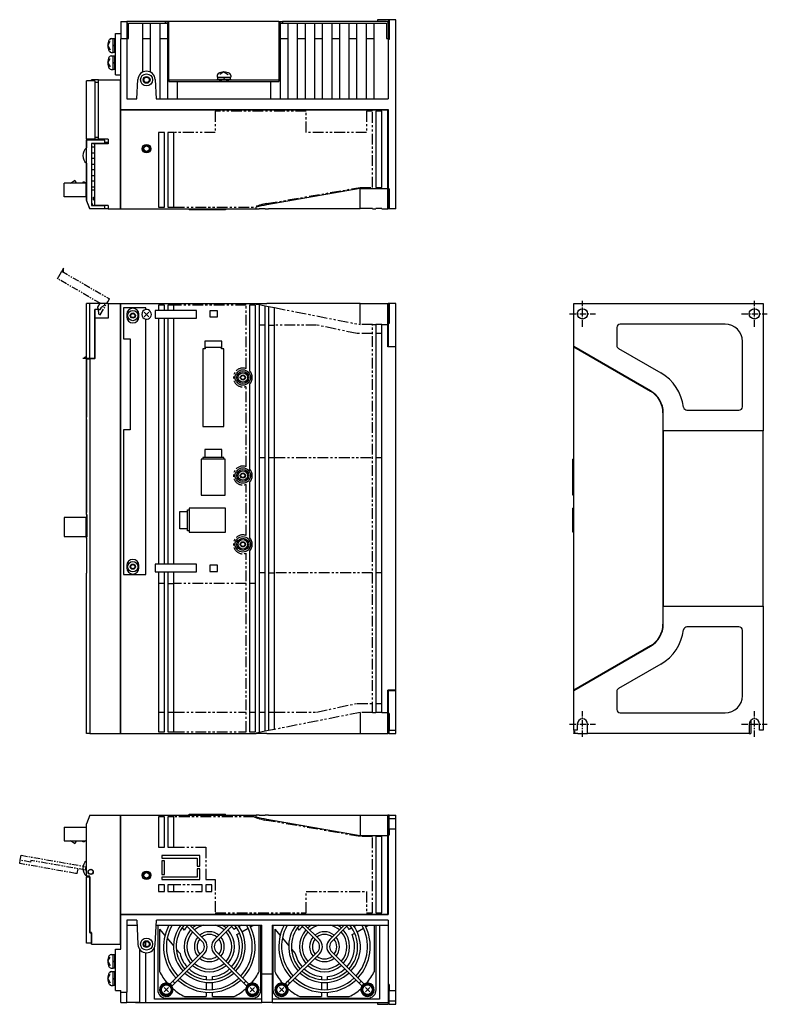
# Model space of a CAD drawing. Extents: x -955 to 8, y -401 to 362.
# Tile 3 of 3: x -427 to 8, y -401 to 171. Entities that reach past the tile are written whole.
import ezdxf

# ---------------------------------------------------------------- set-up
doc = ezdxf.new("R2010")
doc.units = 0
doc.linetypes.add('CENTER', pattern=[2, 1.25, -0.25, 0.25, -0.25])
doc.linetypes.add('PHANTOM', pattern=[2.5, 1.25, -0.25, 0.25, -0.25, 0.25, -0.25])
for name, color, linetype in [('CENTER', 6, 'CENTER'), ('OUTLINE', 7, 'CONTINUOUS'), ('PHANTOM', 3, 'PHANTOM'), ('THIN_LINE', 6, 'CONTINUOUS')]:
    doc.layers.add(name, color=color, linetype=linetype)

msp = doc.modelspace()

# ---------------------------------------------------------------- linework, layer by layer
at = {"layer": 'CENTER', "ltscale": 3}
for p, q in [((-100, -7.5), (-100, 7.5)), ((0, -7.5), (0, 7.5)), ((-107.5, 0), (-92.5, 0)), ((-7.5, 0), (7.5, 0)), ((-100, -246), (-100, -231)), ((0, -246), (0, -231)), ((-107.5, -238.5), (-92.5, -238.5)), ((-7.5, -238.5), (7.5, -238.5))]:
    msp.add_line(p, q, dxfattribs=at)
at = {"layer": 'OUTLINE'}
for p, q in [((-368.47, 170.03), (-368.47, 165.83)), ((-368.47, 170.03), (-364.97, 170.03)), ((-363.97, 170.03), (-364.97, 170.03)), ((-364.97, 170.03), (-364.97, 169.03)), ((-364.97, 169.03), (-364.97, 164.74)), ((-342.47, 170.03), (-363.97, 170.03)), ((-363.97, 169.03), (-342.47, 169.03)), ((-363.97, 160.03), (-363.97, 169.03)), ((-359.97, 170.13), (-359.97, 170.03)), ((-359.97, 170.13), (-298.97, 170.13)), ((-355.62, 159.83), (-355.62, 169.03)), ((-351.32, 169.03), (-351.32, 159.83)), ((-345.62, 165.83), (-345.62, 169.03)), ((-342.47, 170.03), (-340.47, 170.03)), ((-342.47, 169.03), (-342.47, 170.03)), ((-342.47, 169.03), (-341.32, 169.03)), ((-340.47, 169.03), (-341.32, 169.03)), ((-341.32, 169.03), (-341.32, 165.83)), ((-340.47, 136.03), (-340.47, 170.03)), ((-276.47, 170.03), (-340.47, 170.03)), ((-298.97, 170.13), (-298.97, 170.03)), ((-276.47, 170.03), (-274.47, 170.03)), ((-276.47, 170.03), (-276.47, 136.03)), ((-275.62, 169.03), (-276.47, 169.03)), ((-275.62, 165.83), (-275.62, 169.03)), ((-275.62, 169.03), (-274.47, 169.03)), ((-213.97, 170.03), (-274.47, 170.03)), ((-274.47, 170.03), (-274.47, 169.03)), ((-274.47, 169.03), (-213.97, 169.03)), ((-271.32, 169.03), (-271.32, 165.83)), ((-265.62, 165.83), (-265.62, 169.03)), ((-261.32, 169.03), (-261.32, 165.83)), ((-255.62, 165.83), (-255.62, 169.03)), ((-251.32, 169.03), (-251.32, 165.83)), ((-245.62, 165.83), (-245.62, 169.03)), ((-241.32, 169.03), (-241.32, 165.83)), ((-235.62, 165.83), (-235.62, 169.03)), ((-231.32, 169.03), (-231.32, 165.83)), ((-225.62, 165.83), (-225.62, 169.03)), ((-221.32, 169.03), (-221.32, 165.83)), ((-215.69, 171.03), (-219.19, 171.03)), ((-219.19, 171.03), (-219.19, 170.03)), ((-212.97, 171.03), (-215.69, 171.03)), ((-213.97, 169.03), (-213.97, 160.03)), ((-212.97, 171.03), (-212.97, 165.43)), ((-212.47, 171.03), (-212.97, 171.03)), ((-208.47, 171.03), (-212.47, 171.03)), ((-212.47, 171.03), (-212.47, 159.43)), ((-208.47, 61.03), (-208.47, 171.03)), ((-371.47, 139.03), (-371.47, 163.03)), ((-371.47, 163.03), (-368.47, 163.03)), ((-368.47, 165.83), (-368.47, 159.83)), ((-364.97, 164.74), (-364.97, 159.83)), ((-345.62, 159.83), (-345.62, 165.83)), ((-341.32, 165.83), (-341.32, 159.83)), ((-275.62, 159.83), (-275.62, 165.83)), ((-271.32, 165.83), (-271.32, 159.83)), ((-265.62, 159.83), (-265.62, 165.83)), ((-261.32, 165.83), (-261.32, 159.83)), ((-255.62, 159.83), (-255.62, 165.83)), ((-251.32, 165.83), (-251.32, 159.83)), ((-245.62, 159.83), (-245.62, 165.83)), ((-241.32, 165.83), (-241.32, 159.83)), ((-235.62, 159.83), (-235.62, 165.83)), ((-231.32, 165.83), (-231.32, 159.83)), ((-225.62, 159.83), (-225.62, 165.83)), ((-221.32, 165.83), (-221.32, 159.83)), ((-212.97, 165.43), (-212.97, 159.43)), ((-376.07, 156.03), (-374.6, 158.49)), ((-376.07, 156.03), (-374.6, 153.56)), ((-374.01, 160.03), (-372.97, 160.03)), ((-372.97, 152.03), (-372.97, 160.03)), ((-371.97, 159.83), (-372.97, 159.83)), ((-372.97, 155.74), (-371.97, 156.32)), ((-371.97, 152.03), (-371.97, 160.03)), ((-371.47, 160.03), (-371.97, 160.03)), ((-364.97, 159.83), (-368.47, 159.83)), ((-368.47, 118.83), (-368.47, 159.83)), ((-364.97, 160.03), (-363.97, 160.03)), ((-364.97, 159.83), (-364.97, 125.03)), ((-355.62, 140.54), (-355.62, 159.83)), ((-351.32, 159.83), (-355.62, 159.83)), ((-351.32, 159.83), (-351.32, 140.54)), ((-345.62, 125.03), (-345.62, 159.83)), ((-341.32, 159.83), (-345.62, 159.83)), ((-341.32, 159.83), (-341.32, 125.03)), ((-275.62, 125.03), (-275.62, 159.83)), ((-271.32, 159.83), (-275.62, 159.83)), ((-271.32, 159.83), (-271.32, 125.03)), ((-265.62, 125.03), (-265.62, 159.83)), ((-261.32, 159.83), (-265.62, 159.83)), ((-261.32, 159.83), (-261.32, 125.03)), ((-255.62, 125.03), (-255.62, 159.83)), ((-251.32, 159.83), (-255.62, 159.83)), ((-251.32, 159.83), (-251.32, 125.03)), ((-245.62, 125.03), (-245.62, 159.83)), ((-241.32, 159.83), (-245.62, 159.83)), ((-241.32, 159.83), (-241.32, 125.03)), ((-235.62, 125.03), (-235.62, 159.83)), ((-231.32, 159.83), (-235.62, 159.83)), ((-231.32, 159.83), (-231.32, 125.03)), ((-225.62, 125.03), (-225.62, 159.83)), ((-221.32, 159.83), (-225.62, 159.83)), ((-221.32, 159.83), (-221.32, 125.03)), ((-213.97, 160.03), (-212.97, 160.03)), ((-212.47, 159.43), (-212.97, 159.43)), ((-212.97, 159.43), (-212.97, 125.03)), ((-374.01, 152.03), (-372.97, 152.03)), ((-374.01, 150.03), (-372.97, 150.03)), ((-372.97, 152.23), (-371.97, 152.23)), ((-372.97, 142.03), (-372.97, 150.03)), ((-371.97, 149.83), (-372.97, 149.83)), ((-371.97, 152.03), (-371.47, 152.03)), ((-371.97, 142.03), (-371.97, 150.03)), ((-371.47, 150.03), (-371.97, 150.03)), ((-376.07, 146.03), (-374.6, 148.49)), ((-376.07, 146.03), (-374.6, 143.56)), ((-372.97, 145.74), (-371.97, 146.32)), ((-374.01, 142.03), (-372.97, 142.03)), ((-372.97, 142.23), (-371.97, 142.23)), ((-371.97, 142.03), (-371.47, 142.03)), ((-371.47, 139.03), (-368.47, 139.03)), ((-312.47, 138.57), (-312.47, 137.53)), ((-312.47, 137.53), (-304.47, 137.53)), ((-312.27, 137.53), (-312.27, 136.53)), ((-308.47, 140.63), (-310.93, 139.15)), ((-308.76, 137.53), (-308.18, 136.53)), ((-308.47, 140.63), (-306, 139.15)), ((-304.67, 136.53), (-304.67, 137.53)), ((-304.47, 138.57), (-304.47, 137.53)), ((-388.47, 101.53), (-388.47, 135.53)), ((-383.59, 135.53), (-388.47, 135.53)), ((-381.47, 136.03), (-385.47, 136.03)), ((-385.47, 135.53), (-385.47, 136.03)), ((-383.59, 135.53), (-383.59, 101.53)), ((-381.47, 134.53), (-383.59, 134.53)), ((-381.47, 136.03), (-368.67, 136.03)), ((-381.47, 101.53), (-381.47, 136.03)), ((-368.67, 136.03), (-368.47, 136.03)), ((-368.67, 61.03), (-368.67, 136.03)), ((-359.05, 125.03), (-358.46, 136.29)), ((-348.48, 136.29), (-347.89, 125.03)), ((-340.47, 136.03), (-340.47, 135.03)), ((-340.47, 136.03), (-310.97, 136.03)), ((-340.47, 135.03), (-310.97, 135.03)), ((-335.62, 135.03), (-335.62, 125.03)), ((-312.47, 136.53), (-304.47, 136.53)), ((-312.47, 136.53), (-312.47, 136.03)), ((-310.97, 136.03), (-305.97, 136.03)), ((-310.97, 136.03), (-310.97, 135.03)), ((-310.97, 135.03), (-305.97, 135.03)), ((-310.47, 136.03), (-310.47, 135.03)), ((-306.47, 135.03), (-306.47, 136.03)), ((-305.97, 136.03), (-276.47, 136.03)), ((-305.97, 136.03), (-305.97, 135.03)), ((-305.97, 135.03), (-276.47, 135.03)), ((-304.47, 136.03), (-304.47, 136.53)), ((-281.32, 135.03), (-281.32, 125.03)), ((-276.47, 136.03), (-276.47, 135.03)), ((-364.97, 125.03), (-359.05, 125.03)), ((-347.89, 125.03), (-212.97, 125.03)), ((-368.47, 118.83), (-212.97, 118.83)), ((-368.47, 118.63), (-213.17, 118.63)), ((-368.47, 61.03), (-368.47, 118.63)), ((-220.07, 117.83), (-220.07, 73.51)), ((-216.57, 117.83), (-220.07, 117.83)), ((-216.57, 73.51), (-216.57, 117.83)), ((-212.97, 118.63), (-213.17, 118.63)), ((-213.17, 72.81), (-213.17, 118.63)), ((-212.97, 118.83), (-212.97, 72.63)), ((-346.57, 105.53), (-346.57, 62.03)), ((-343.07, 105.53), (-346.57, 105.53)), ((-343.07, 62.03), (-343.07, 105.53)), ((-341.07, 105.53), (-341.07, 62.03)), ((-337.57, 105.53), (-341.07, 105.53)), ((-337.57, 62.03), (-337.57, 105.53)), ((-383.59, 101.53), (-388.47, 101.53)), ((-388.47, 101.53), (-388.47, 96.52)), ((-388.47, 66.03), (-388.47, 101.03)), ((-377.68, 101.03), (-388.47, 101.03)), ((-385.47, 99.06), (-385.47, 63)), ((-377.68, 99.06), (-385.47, 99.06)), ((-384.47, 98.95), (-384.47, 99.06)), ((-384.47, 98.95), (-381.93, 98.95)), ((-381.47, 102.53), (-383.59, 102.53)), ((-383.47, 101.53), (-381.47, 101.53)), ((-383.47, 101.03), (-383.47, 101.53)), ((-375.87, 98.92), (-383.47, 98.92)), ((-383.47, 63.03), (-383.47, 98.92)), ((-381.93, 99.06), (-381.93, 98.92)), ((-375.87, 101.53), (-381.47, 101.53)), ((-380, 98.92), (-380, 99.06)), ((-380, 98.95), (-375.87, 98.95)), ((-379.27, 98.92), (-379.27, 98.95)), ((-377.68, 99.06), (-377.68, 101.03)), ((-377.68, 99.91), (-375.87, 99.91)), ((-377.47, 98.92), (-377.47, 98.95)), ((-375.87, 101.53), (-375.87, 98.92)), ((-383.47, 96.93), (-385.47, 96.93)), ((-385.47, 93.63), (-383.47, 93.63)), ((-388.47, 87.54), (-388.47, 75.43)), ((-383.47, 90.33), (-385.47, 90.33)), ((-385.47, 87.03), (-383.47, 87.03)), ((-383.47, 83.73), (-385.47, 83.73)), ((-385.47, 80.43), (-383.47, 80.43)), ((-401.47, 67.99), (-401.47, 75.99)), ((-388.67, 75.99), (-401.47, 75.99)), ((-397.68, 75.99), (-395.47, 77.59)), ((-394.67, 76.79), (-394.67, 75.99)), ((-390.47, 76.59), (-390.47, 75.99)), ((-389.67, 76.59), (-390.47, 76.59)), ((-389.07, 75.99), (-389.67, 76.59)), ((-388.67, 67.99), (-388.67, 75.99)), ((-388.47, 75.39), (-388.67, 75.59)), ((-388.47, 74.59), (-388.67, 74.59)), ((-388.47, 75.43), (-388.47, 66.03)), ((-388.47, 75.43), (-388.47, 75.43)), ((-383.47, 77.13), (-385.47, 77.13)), ((-388.47, 69.39), (-388.67, 69.39)), ((-385.47, 73.83), (-383.47, 73.83)), ((-385.47, 72.03), (-383.47, 72.03)), ((-229.17, 72.81), (-283.52, 63.39)), ((-229.17, 66.81), (-229.17, 72.81)), ((-229.17, 72.81), (-213.17, 72.81)), ((-220.07, 73.51), (-216.57, 73.51)), ((-213.17, 73.81), (-212.97, 73.81)), ((-213.17, 66.81), (-213.17, 72.81)), ((-212.97, 72.63), (-212.97, 66.63)), ((-212.47, 72.63), (-212.97, 72.63)), ((-212.47, 72.63), (-212.47, 61.03)), ((-388.67, 67.99), (-401.47, 67.99)), ((-386.47, 61.03), (-388.47, 66.03)), ((-388.47, 66.03), (-388.35, 65.73)), ((-388.35, 65.73), (-388.35, 65.73)), ((-388.35, 65.73), (-386.47, 61.03)), ((-385.47, 64.75), (-384.77, 63.03)), ((-385.47, 63), (-377.68, 63)), ((-384.77, 63.03), (-384.47, 63.03)), ((-384.47, 63.03), (-383.47, 63.03)), ((-384.47, 63), (-384.47, 63.03)), ((-384.27, 66.33), (-384.27, 67.93)), ((-384.27, 67.93), (-383.47, 67.93)), ((-384.27, 66.33), (-383.47, 66.33)), ((-375.87, 63.03), (-383.47, 63.03)), ((-381.93, 63.03), (-381.93, 63)), ((-380, 63), (-380, 63.03)), ((-377.68, 61.03), (-377.68, 63)), ((-375.87, 63.03), (-375.87, 61.03)), ((-229.17, 61.33), (-229.17, 66.81)), ((-213.17, 61.03), (-213.17, 66.81)), ((-212.97, 66.63), (-212.97, 61.03)), ((-377.68, 61.03), (-386.47, 61.03)), ((-386.47, 61.03), (-386.47, 61.03)), ((-375.87, 61.03), (-377.68, 61.03)), ((-375.87, 61.03), (-368.67, 61.03)), ((-368.67, 61.23), (-368.47, 61.23)), ((-368.47, 61.03), (-289.67, 61.03)), ((-346.57, 62.03), (-343.07, 62.03)), ((-341.07, 62.03), (-337.57, 62.03)), ((-328.67, 61.03), (-328.67, 60.53)), ((-321.67, 60.53), (-328.67, 60.53)), ((-321.67, 61.03), (-321.67, 60.53)), ((-307.67, 60.53), (-321.67, 60.53)), ((-307.67, 61.03), (-307.67, 60.53)), ((-307.57, 60.53), (-307.67, 60.53)), ((-307.57, 61.03), (-307.57, 60.53)), ((-289.67, 61.03), (-289.67, 62.03)), ((-289.67, 61.03), (-288.07, 61.03)), ((-288.07, 61.33), (-288.07, 61.03)), ((-288.07, 61.33), (-284.57, 61.33)), ((-284.57, 61.03), (-284.57, 61.33)), ((-284.57, 61.03), (-282.57, 61.03)), ((-282.57, 61.33), (-282.57, 61.03)), ((-282.57, 61.33), (-229.17, 61.33)), ((-222.07, 61.33), (-229.17, 61.33)), ((-222.07, 61.33), (-222.07, 61.03)), ((-222.07, 61.03), (-220.07, 61.03)), ((-220.07, 61.03), (-220.07, 61.33)), ((-216.57, 61.33), (-220.07, 61.33)), ((-216.57, 61.33), (-216.57, 61.03)), ((-216.57, 61.03), (-213.17, 61.03)), ((-213.17, 62.03), (-212.97, 62.03)), ((-212.97, 61.03), (-213.17, 61.03)), ((-212.47, 61.03), (-212.97, 61.03)), ((-208.47, 61.03), (-212.47, 61.03)), ((-386.47, 6), (-388.47, 6)), ((-388.47, -26), (-388.47, 6)), ((-386.47, -26), (-386.47, 6)), ((-375.87, 6), (-386.47, 6)), ((-377.68, 5), (-377.68, 6)), ((-375.87, 6), (-368.67, 6)), ((-375.87, 6), (-375.87, -2.6)), ((-368.67, -244), (-368.67, 6)), ((-368.67, 5.8), (-368.47, 5.8)), ((-368.47, 6), (-289.67, 6)), ((-368.47, -244), (-368.47, 6)), ((-289.67, 6), (-283.52, 6)), ((-289.67, 5.71), (-289.67, 6)), ((-229.17, 6), (-283.52, 6)), ((-229.17, 6), (-213.17, 6)), ((-229.17, -0.25), (-229.17, 6)), ((-213.17, 6), (-212.97, 6)), ((-213.17, -0.25), (-213.17, 6)), ((-212.97, 5.8), (-213.17, 5.8)), ((-212.47, 6), (-212.97, 6)), ((-212.97, 6), (-212.97, 0.4)), ((-212.47, 6), (-212.47, -5.6)), ((-208.47, 6), (-212.47, 6)), ((-208.47, -19), (-208.47, 6)), ((-105, 6), (5, 6)), ((-105, -19), (-105, 6)), ((5, 6), (5, -68)), ((-383.5, 2.53), (-383.5, -26)), ((-380.97, 2.53), (-383.5, 2.53)), ((-383.5, 2), (-383.47, 2)), ((-383.47, -2.45), (-383.47, 2.53)), ((-377.68, 5), (-380, 3.52)), ((-380, 3.52), (-380, 3.5)), ((-366.97, 3.5), (-366.97, -14.5)), ((-353.97, 3.5), (-366.97, 3.5)), ((-352.13, 1.04), (-354.81, -1.64)), ((-352.13, -1.64), (-354.81, 1.04)), ((-353.97, 2.45), (-353.97, 3.5)), ((-348.47, 2), (-348.47, -2.5)), ((-346.57, 2), (-348.47, 2)), ((-346.57, 5), (-346.57, 2)), ((-343.07, 5), (-346.57, 5)), ((-343.07, 2), (-346.57, 2)), ((-343.07, 2), (-343.07, 5)), ((-341.07, 2), (-343.07, 2)), ((-341.07, 5), (-341.07, 2)), ((-337.57, 5), (-341.07, 5)), ((-324.47, 2), (-341.07, 2)), ((-337.57, 2), (-337.57, 5)), ((-324.47, -2.5), (-324.47, 2)), ((-316.77, 1.8), (-316.77, -1.8)), ((-312.17, 1.8), (-316.77, 1.8)), ((-312.17, -1.8), (-312.17, 1.8)), ((-293.57, 5), (-293.57, -33.12)), ((-290.07, 5), (-293.57, 5)), ((-290.07, -243), (-290.07, 5)), ((-289.67, 5.71), (-288.07, 5.39)), ((-288.07, 5.39), (-284.57, 4.7)), ((-288.07, 5.39), (-288.07, -243.39)), ((-284.57, 4.7), (-282.57, 4.3)), ((-284.57, -242.7), (-284.57, 4.7)), ((-282.57, 4.3), (-279.07, 3.61)), ((-282.57, 4.3), (-282.57, -242.3)), ((-279.07, -241.61), (-279.07, 3.61)), ((-213.17, 5), (-212.97, 5)), ((-212.97, 0.4), (-212.97, -5.6)), ((-383.5, -2.6), (-383.47, -2.6)), ((-377.47, -2.45), (-383.47, -2.45)), ((-375.87, -2.6), (-383.47, -2.6)), ((-383.47, -26.2), (-383.47, -2.6)), ((-377.47, -2.6), (-377.47, -2.45)), ((-364.97, -0.25), (-364.97, -1.75)), ((-357.97, -1.75), (-357.97, -0.25)), ((-353.97, -151.5), (-353.97, -3.05)), ((-348.47, -2.5), (-346.57, -2.5)), ((-346.57, -2.5), (-343.07, -2.5)), ((-346.57, -2.5), (-346.57, -145.5)), ((-343.07, -2.5), (-341.07, -2.5)), ((-343.07, -145.5), (-343.07, -2.5)), ((-341.07, -2.5), (-324.47, -2.5)), ((-341.07, -2.5), (-341.07, -145.5)), ((-337.57, -145.5), (-337.57, -2.5)), ((-316.77, -1.8), (-312.17, -1.8)), ((-229.17, -6.25), (-229.17, -0.25)), ((-213.17, -6.25), (-213.17, -0.25)), ((-212.47, -5.6), (-212.97, -5.6)), ((-212.97, -5.6), (-212.97, -19)), ((-284.57, -6.5), (-288.07, -6.5)), ((-282.57, -6.5), (-279.07, -6.5)), ((-222.07, -6.25), (-220.07, -6.25)), ((-216.57, -6.25), (-220.07, -6.25)), ((-220.07, -6.25), (-220.07, -231.75)), ((-216.57, -6.25), (-213.17, -6.25)), ((-216.57, -231.75), (-216.57, -6.25)), ((-213.17, -19.23), (-213.17, -6.25)), ((-213.17, -7.25), (-212.97, -7.25)), ((-80, -8), (-80, -18.42)), ((-17, -6), (-78, -6)), ((-366.97, -14.5), (-362.97, -14.5)), ((-362.97, -14.5), (-362.97, -67.5)), ((-319.67, -15.9), (-319.67, -20.43)), ((-309.67, -15.9), (-319.67, -15.9)), ((-309.67, -20.43), (-309.67, -15.9)), ((-216.57, -11.5), (-220.07, -11.5)), ((-7, -54), (-7, -16)), ((-320.73, -20.43), (-320.73, -65.5)), ((-319.67, -20.43), (-320.73, -20.43)), ((-319.37, -20.43), (-319.67, -20.43)), ((-319.37, -19.5), (-319.37, -20.43)), ((-309.97, -19.5), (-319.37, -19.5)), ((-309.97, -20.43), (-309.97, -19.5)), ((-309.67, -20.43), (-309.97, -20.43)), ((-308.61, -20.43), (-309.67, -20.43)), ((-308.61, -65.5), (-308.61, -20.43)), ((-208.47, -19.23), (-213.17, -19.23)), ((-212.97, -19.23), (-212.97, -19)), ((-212.97, -19), (-208.47, -19)), ((-208.47, -19.23), (-208.47, -19)), ((-208.47, -218.77), (-208.47, -19.23)), ((-105, -19.23), (-105, -19)), ((-60.42, -44.74), (-105, -19)), ((-105, -19.23), (-60.52, -44.91)), ((-105, -218.77), (-105, -19.23)), ((-79, -20.15), (-54.43, -34.34)), ((-388.47, -26), (-390.46, -26)), ((-388.47, -26.2), (-388.47, -26)), ((-386.47, -26), (-388.47, -26)), ((-388.47, -26.2), (-388.47, -60.16)), ((-388.35, -26.2), (-388.47, -26.2)), ((-388.35, -26.2), (-386.47, -26.2)), ((-388.35, -60.16), (-388.35, -26.2)), ((-386.77, -26.2), (-386.77, -26)), ((-383.5, -26), (-386.47, -26)), ((-386.47, -26), (-386.47, -26.2)), ((-383.47, -26.2), (-386.47, -26.2)), ((-386.47, -26.2), (-386.47, -244)), ((-386.17, -26.2), (-386.17, -26)), ((-384.77, -26), (-384.77, -26.2)), ((-384.47, -26.2), (-384.47, -26)), ((-293.57, -40.88), (-293.57, -90.12)), ((-39.22, -56), (-9, -56)), ((-388.47, -60.16), (-388.35, -60.16)), ((-388.47, -61.46), (-388.47, -60.16)), ((-388.47, -61.46), (-388.47, -115.46)), ((-388.35, -61.46), (-388.47, -61.46)), ((-388.35, -115.46), (-388.35, -61.46)), ((-53.2, -57.6), (-53.2, -180.4)), ((-53, -68), (-53, -57.6)), ((-366.97, -67.5), (-366.97, -151.5)), ((-362.97, -67.5), (-366.97, -67.5)), ((-320.73, -65.5), (-308.61, -65.5)), ((-53, -68), (-53, -170)), ((5, -68), (-53, -68)), ((5, -170), (5, -68)), ((-319.67, -78.9), (-319.67, -83.43)), ((-309.67, -78.9), (-319.67, -78.9)), ((-309.67, -83.43), (-309.67, -78.9)), ((-307.67, -84.4), (-321.67, -84.4)), ((-321.67, -84.4), (-321.67, -105.5)), ((-320.77, -83.43), (-320.77, -84.4)), ((-319.67, -83.43), (-320.77, -83.43)), ((-309.67, -83.43), (-319.67, -83.43)), ((-308.57, -83.43), (-309.67, -83.43)), ((-308.57, -84.4), (-308.57, -83.43)), ((-307.67, -105.5), (-307.67, -84.4)), ((-288.07, -83.5), (-284.57, -83.5)), ((-282.57, -83.5), (-279.07, -83.5)), ((-220.07, -83.5), (-216.57, -83.5)), ((-105, -84.4), (-105.5, -84.4)), ((-105.5, -105.5), (-105.5, -84.4)), ((-293.57, -97.88), (-293.57, -130.12)), ((-321.67, -105.5), (-307.67, -105.5)), ((-105, -105.5), (-105.5, -105.5)), ((-329.64, -115), (-329.64, -113.9)), ((-329.64, -113.9), (-328.67, -113.9)), ((-328.67, -113), (-328.67, -127)), ((-307.57, -113), (-328.67, -113)), ((-307.57, -127), (-307.57, -113)), ((-105.5, -127), (-105.5, -113)), ((-105, -113), (-105.5, -113)), ((-401.47, -118.49), (-401.47, -129.49)), ((-388.67, -118.49), (-401.47, -118.49)), ((-388.67, -129.49), (-388.67, -118.49)), ((-388.47, -115.46), (-388.35, -115.46)), ((-388.47, -116.71), (-388.47, -115.46)), ((-388.47, -116.71), (-388.47, -120.34)), ((-388.17, -116.71), (-388.47, -116.71)), ((-388.17, -116.71), (-388.17, -129.81)), ((-334.17, -125), (-334.17, -115)), ((-334.17, -115), (-329.64, -115)), ((-329.64, -125), (-329.64, -115)), ((-388.17, -120.34), (-388.67, -120.34)), ((-329.64, -125), (-334.17, -125)), ((-329.64, -126.1), (-329.64, -125)), ((-401.47, -129.49), (-388.67, -129.49)), ((-388.17, -126.64), (-388.67, -126.64)), ((-388.17, -127.64), (-388.67, -127.64)), ((-388.47, -127.64), (-388.47, -129.81)), ((-388.47, -130.46), (-388.47, -129.81)), ((-388.47, -129.81), (-388.17, -129.81)), ((-388.47, -130.46), (-388.47, -150.81)), ((-388.28, -130.46), (-388.47, -130.46)), ((-388.28, -150.81), (-388.28, -130.46)), ((-328.67, -126.1), (-329.64, -126.1)), ((-328.67, -127), (-307.57, -127)), ((-105, -127), (-105.5, -127)), ((-293.57, -137.88), (-293.57, -243)), ((-364.97, -146.25), (-364.97, -147.75)), ((-357.97, -147.75), (-357.97, -146.25)), ((-348.47, -145.5), (-348.47, -150)), ((-346.57, -145.5), (-348.47, -145.5)), ((-343.07, -145.5), (-346.57, -145.5)), ((-341.07, -145.5), (-343.07, -145.5)), ((-324.47, -145.5), (-341.07, -145.5)), ((-324.47, -150), (-324.47, -145.5)), ((-316.77, -146.2), (-316.77, -149.8)), ((-312.17, -146.2), (-316.77, -146.2)), ((-312.17, -149.8), (-312.17, -146.2)), ((-388.47, -150.81), (-388.28, -150.81)), ((-388.47, -244), (-388.47, -150.81)), ((-366.97, -151.5), (-353.97, -151.5)), ((-348.47, -150), (-346.57, -150)), ((-346.57, -150), (-343.07, -150)), ((-346.57, -150), (-346.57, -243)), ((-343.07, -150), (-341.07, -150)), ((-343.07, -243), (-343.07, -150)), ((-341.07, -150), (-324.47, -150)), ((-341.07, -150), (-341.07, -243)), ((-337.57, -243), (-337.57, -150)), ((-316.77, -149.8), (-312.17, -149.8)), ((-284.57, -150.5), (-288.07, -150.5)), ((-282.57, -150.5), (-279.07, -150.5)), ((-216.57, -150.5), (-220.07, -150.5)), ((-343.07, -156.75), (-346.57, -156.75)), ((-341.07, -156.75), (-337.57, -156.75)), ((-290.07, -156.75), (-293.57, -156.75)), ((-53, -170), (5, -170)), ((-53, -180.4), (-53, -170)), ((5, -170), (5, -242)), ((-9, -182), (-39.22, -182)), ((-7, -222), (-7, -184)), ((-60.52, -193.09), (-105, -218.77)), ((-105, -219), (-60.42, -193.26)), ((-54.43, -203.66), (-79, -217.85)), ((-213.17, -231.75), (-213.17, -218.77)), ((-208.47, -218.77), (-213.17, -218.77)), ((-212.97, -219), (-212.97, -218.77)), ((-212.97, -219), (-212.97, -232.4)), ((-212.97, -219), (-208.47, -219)), ((-208.47, -219), (-208.47, -218.77)), ((-208.47, -242), (-208.47, -219)), ((-105, -219), (-105, -218.77)), ((-105, -242), (-105, -219)), ((-80, -219.58), (-80, -230)), ((-220.07, -226.5), (-216.57, -226.5)), ((-346.57, -231.5), (-343.07, -231.5)), ((-341.07, -231.5), (-337.57, -231.5)), ((-293.57, -231.5), (-290.07, -231.5)), ((-288.07, -231.5), (-284.57, -231.5)), ((-282.57, -231.5), (-279.07, -231.5)), ((-229.17, -231.75), (-229.17, -237.75)), ((-222.07, -231.75), (-220.07, -231.75)), ((-216.57, -231.75), (-220.07, -231.75)), ((-216.57, -231.75), (-213.17, -231.75)), ((-213.17, -230.75), (-212.97, -230.75)), ((-213.17, -237.75), (-213.17, -231.75)), ((-212.97, -232.4), (-212.97, -238.4)), ((-212.47, -232.4), (-212.97, -232.4)), ((-212.47, -232.4), (-212.47, -242)), ((-78, -232), (-17, -232)), ((-229.17, -237.75), (-229.17, -244)), ((-213.17, -244), (-213.17, -237.75)), ((-212.97, -238.4), (-212.97, -244)), ((-103, -238.5), (-103, -242)), ((-97, -244), (-97, -238.5)), ((-3, -238.5), (-3, -244)), ((-2, -236.26), (-2, -244)), ((3, -242), (3, -238.5)), ((-386.47, -244), (-388.47, -244)), ((-386.47, -244), (-368.67, -244)), ((-368.67, -243.8), (-368.47, -243.8)), ((-368.67, -244), (-368.47, -244)), ((-368.47, -244), (-289.67, -244)), ((-346.57, -243), (-343.07, -243)), ((-341.07, -243), (-337.57, -243)), ((-293.57, -243), (-290.07, -243)), ((-288.07, -243.39), (-289.67, -243.71)), ((-289.67, -244), (-289.67, -243.71)), ((-283.52, -244), (-289.67, -244)), ((-284.57, -242.7), (-288.07, -243.39)), ((-282.57, -242.3), (-284.57, -242.7)), ((-283.52, -244), (-229.17, -244)), ((-279.07, -241.61), (-282.57, -242.3)), ((-229.17, -244), (-213.17, -244)), ((-213.17, -243), (-212.97, -243)), ((-213.17, -243.8), (-212.97, -243.8)), ((-213.17, -244), (-212.97, -244)), ((-212.47, -244), (-212.97, -244)), ((-212.47, -244), (-212.47, -242)), ((-212.47, -242), (-208.47, -242)), ((-212.47, -244), (-208.47, -244)), ((-208.47, -244), (-208.47, -242)), ((-105, -242), (-105, -242.3)), ((-103, -242), (-105, -242)), ((-105, -242.3), (-104.7, -242.3)), ((-105, -242.3), (-105, -242.7)), ((-105, -242.7), (-105, -243.39)), ((-104.7, -242.7), (-105, -242.7)), ((-105, -243.39), (-104.7, -243.39)), ((-105, -243.39), (-105, -243.71)), ((-105, -244), (-105, -243.71)), ((-105, -243.71), (-104.71, -243.71)), ((-104, -244), (-105, -244)), ((-104.7, -242), (-104.7, -242.3)), ((-104.7, -242.7), (-104.7, -243.39)), ((-102.64, -244), (-104, -244)), ((-102.64, -244), (-97, -244)), ((-3, -244), (-97, -244)), ((-3, -244), (-2, -244)), ((5, -242), (3, -242)), ((-386.47, -291.43), (-388.47, -296.43)), ((-386.47, -291.43), (-368.67, -291.43)), ((-368.67, -366.43), (-368.67, -291.43)), ((-368.67, -291.63), (-368.47, -291.63)), ((-368.47, -349.03), (-368.47, -291.43)), ((-368.47, -291.43), (-289.67, -291.43)), ((-328.67, -291.43), (-328.67, -290.93)), ((-328.67, -290.93), (-307.57, -290.93)), ((-307.57, -291.43), (-307.57, -290.93)), ((-288.07, -291.43), (-289.67, -291.43)), ((-289.67, -292.43), (-289.67, -291.43)), ((-288.07, -291.43), (-288.07, -291.73)), ((-284.57, -291.73), (-288.07, -291.73)), ((-282.57, -291.43), (-284.57, -291.43)), ((-284.57, -291.73), (-284.57, -291.43)), ((-282.57, -291.43), (-282.57, -291.73)), ((-229.17, -291.73), (-282.57, -291.73)), ((-222.07, -291.73), (-229.17, -291.73)), ((-229.17, -291.73), (-229.17, -297.21)), ((-222.07, -291.43), (-220.07, -291.43)), ((-222.07, -291.73), (-222.07, -291.43)), ((-220.07, -291.43), (-220.07, -291.73)), ((-216.57, -291.73), (-220.07, -291.73)), ((-216.57, -291.43), (-213.17, -291.43)), ((-216.57, -291.73), (-216.57, -291.43)), ((-212.97, -291.43), (-213.17, -291.43)), ((-213.17, -297.21), (-213.17, -291.43)), ((-212.97, -291.43), (-212.97, -297.03)), ((-212.47, -291.43), (-212.97, -291.43)), ((-212.47, -293.43), (-212.47, -291.43)), ((-212.47, -291.43), (-208.47, -291.43)), ((-208.47, -293.43), (-208.47, -291.43)), ((-388.47, -326.93), (-388.47, -296.43)), ((-346.57, -292.43), (-346.57, -310.13)), ((-343.07, -292.43), (-346.57, -292.43)), ((-343.07, -310.13), (-343.07, -292.43)), ((-341.07, -292.43), (-341.07, -310.13)), ((-337.57, -292.43), (-341.07, -292.43)), ((-337.57, -310.13), (-337.57, -292.43)), ((-283.52, -293.79), (-229.17, -303.21)), ((-229.17, -297.21), (-229.17, -303.21)), ((-213.17, -292.43), (-212.97, -292.43)), ((-213.17, -303.21), (-213.17, -297.21)), ((-212.97, -297.03), (-212.97, -303.03)), ((-212.47, -299.43), (-212.47, -293.43)), ((-212.47, -293.43), (-208.47, -293.43)), ((-208.47, -299.43), (-208.47, -293.43)), ((-401.47, -298.39), (-401.47, -306.39)), ((-401.47, -298.39), (-388.67, -298.39)), ((-388.67, -298.39), (-388.67, -306.39)), ((-388.47, -299.79), (-388.67, -299.79)), ((-388.47, -300.84), (-388.67, -300.84)), ((-229.17, -303.21), (-213.17, -303.21)), ((-213.17, -349.03), (-213.17, -303.21)), ((-212.47, -303.03), (-212.97, -303.03)), ((-212.97, -303.03), (-212.97, -349.23)), ((-212.47, -299.43), (-208.47, -299.43)), ((-212.47, -299.43), (-212.47, -303.03)), ((-208.47, -393.43), (-208.47, -299.43)), ((-401.47, -306.39), (-388.67, -306.39)), ((-395.47, -307.99), (-397.68, -306.39)), ((-394.67, -306.39), (-394.67, -307.19)), ((-390.47, -306.99), (-390.47, -306.39)), ((-389.67, -306.99), (-390.47, -306.99)), ((-389.07, -306.39), (-389.67, -306.99)), ((-388.47, -303.94), (-388.67, -303.94)), ((-388.47, -304.99), (-388.67, -304.99)), ((-388.47, -305.79), (-388.67, -305.99)), ((-220.07, -303.91), (-220.07, -348.23)), ((-216.57, -303.91), (-220.07, -303.91)), ((-216.57, -348.23), (-216.57, -303.91)), ((-213.17, -304.21), (-212.97, -304.21)), ((-346.57, -310.13), (-343.07, -310.13)), ((-341.07, -310.13), (-337.57, -310.13)), ((-344.57, -314.93), (-344.57, -316.43)), ((-322.57, -314.93), (-344.57, -314.93)), ((-344.57, -316.43), (-324.07, -316.43)), ((-344.57, -317.93), (-344.57, -325.93)), ((-343.07, -317.93), (-344.57, -317.93)), ((-343.07, -325.93), (-343.07, -317.93)), ((-324.07, -316.43), (-324.07, -321.18)), ((-322.57, -321.18), (-322.57, -314.93)), ((-344.57, -325.93), (-343.07, -325.93)), ((-324.07, -321.18), (-322.57, -321.18)), ((-324.07, -322.68), (-324.07, -327.43)), ((-322.57, -322.68), (-324.07, -322.68)), ((-322.57, -328.93), (-322.57, -322.68)), ((-388.47, -326.93), (-388.47, -327.53)), ((-386.47, -326.93), (-388.47, -326.93)), ((-388.47, -365.93), (-388.47, -327.53)), ((-386.47, -327.53), (-388.47, -327.53)), ((-386.47, -359.73), (-386.47, -326.93)), ((-386.47, -327.53), (-386.47, -359.93)), ((-346.57, -331.93), (-346.57, -335.93)), ((-343.07, -331.93), (-346.57, -331.93)), ((-344.57, -327.43), (-344.57, -328.93)), ((-324.07, -327.43), (-344.57, -327.43)), ((-344.57, -328.93), (-322.57, -328.93)), ((-343.07, -335.93), (-343.07, -331.93)), ((-341.07, -331.93), (-341.07, -335.93)), ((-337.57, -331.93), (-341.07, -331.93)), ((-337.57, -335.93), (-337.57, -331.93)), ((-319.07, -331.93), (-319.07, -335.93)), ((-315.57, -331.93), (-319.07, -331.93)), ((-315.57, -335.93), (-315.57, -331.93)), ((-346.57, -335.93), (-343.07, -335.93)), ((-341.07, -335.93), (-337.57, -335.93)), ((-319.07, -335.93), (-315.57, -335.93)), ((-368.47, -349.03), (-213.17, -349.03)), ((-220.07, -348.23), (-216.57, -348.23)), ((-213.17, -349.03), (-212.97, -349.03)), ((-368.47, -349.23), (-212.97, -349.23)), ((-368.47, -369.43), (-368.47, -349.23)), ((-365.02, -352.43), (-365.02, -394.43)), ((-359.21, -352.43), (-365.02, -352.43)), ((-359.21, -352.43), (-358.46, -366.69)), ((-348.48, -366.69), (-347.73, -352.43)), ((-212.97, -352.43), (-347.73, -352.43)), ((-212.97, -352.43), (-212.97, -389.83)), ((-385.47, -359.73), (-386.47, -359.73)), ((-386.47, -359.93), (-385.47, -359.93)), ((-385.47, -366.43), (-385.47, -359.73)), ((-385.47, -359.93), (-385.47, -365.93)), ((-365.02, -355.43), (-359.05, -355.43)), ((-347.89, -355.43), (-286.53, -355.43)), ((-346.97, -355.43), (-346.97, -392.93)), ((-345.97, -357.67), (-345.97, -382.3)), ((-345.97, -357.67), (-342.77, -361.48)), ((-331.65, -358.41), (-332.67, -356.79)), ((-330.6, -355.43), (-321.11, -364.92)), ((-319.98, -363.78), (-328.34, -355.43)), ((-305.6, -355.43), (-313.96, -363.78)), ((-312.83, -364.92), (-303.34, -355.43)), ((-301.11, -357.02), (-302.64, -357.88)), ((-300.93, -360.93), (-299.4, -360.07)), ((-298.28, -355.43), (-299.71, -356.23)), ((-298, -359.28), (-294.37, -357.24)), ((-292.97, -356.46), (-291.14, -355.43)), ((-287.97, -382.3), (-287.97, -355.43)), ((-286.97, -392.93), (-286.97, -355.43)), ((-286.53, -383.78), (-286.53, -355.43)), ((-280.41, -355.43), (-280.41, -383.78)), ((-280.41, -355.43), (-212.97, -355.43)), ((-279.97, -355.43), (-279.97, -392.93)), ((-278.97, -357.67), (-278.97, -382.3)), ((-278.97, -357.67), (-275.77, -361.48)), ((-264.65, -358.41), (-265.67, -356.79)), ((-263.6, -355.43), (-254.11, -364.92)), ((-252.98, -363.78), (-261.34, -355.43)), ((-238.6, -355.43), (-246.96, -363.78)), ((-245.83, -364.92), (-236.34, -355.43)), ((-234.11, -357.02), (-235.64, -357.88)), ((-233.93, -360.93), (-232.4, -360.07)), ((-231.28, -355.43), (-232.71, -356.23)), ((-231, -359.28), (-227.37, -357.24)), ((-225.97, -356.46), (-224.14, -355.43)), ((-220.97, -382.3), (-220.97, -355.43)), ((-219.97, -392.93), (-219.97, -355.43)), ((-217.96, -355.43), (-217.96, -398.43)), ((-385.47, -365.93), (-388.47, -365.93)), ((-353.96, -367.95), (-353.96, -364.9)), ((-341.48, -363.02), (-337.81, -367.39)), ((-274.48, -363.02), (-270.81, -367.39)), ((-385.47, -366.43), (-368.67, -366.43)), ((-371.47, -369.43), (-368.47, -369.43)), ((-371.47, -393.43), (-371.47, -369.43)), ((-368.67, -366.43), (-368.47, -366.43)), ((-357.66, -369.02), (-357.66, -400.43)), ((-353.96, -400.43), (-353.96, -371.4)), ((-348.9, -398.43), (-348.9, -368.46)), ((-321.11, -370.94), (-338.24, -388.07)), ((-337.11, -389.2), (-319.98, -372.07)), ((-336.17, -369.35), (-334.01, -371.93)), ((-296.83, -389.2), (-313.96, -372.07)), ((-295.69, -388.07), (-312.83, -370.94)), ((-254.11, -370.94), (-271.24, -388.07)), ((-270.11, -389.2), (-252.98, -372.07)), ((-269.17, -369.35), (-267.01, -371.93)), ((-229.83, -389.2), (-246.96, -372.07)), ((-228.69, -388.07), (-245.83, -370.94)), ((-376.07, -376.43), (-374.6, -373.96)), ((-376.07, -376.43), (-374.6, -378.89)), ((-374.01, -372.43), (-372.97, -372.43)), ((-372.97, -380.43), (-372.97, -372.43)), ((-371.97, -372.63), (-372.97, -372.63)), ((-372.97, -376.72), (-371.97, -376.14)), ((-371.97, -380.43), (-371.97, -372.43)), ((-371.47, -372.43), (-371.97, -372.43)), ((-374.01, -380.43), (-372.97, -380.43)), ((-374.01, -382.43), (-372.97, -382.43)), ((-372.97, -380.23), (-371.97, -380.23)), ((-372.97, -390.43), (-372.97, -382.43)), ((-371.97, -382.63), (-372.97, -382.63)), ((-371.97, -380.43), (-371.47, -380.43)), ((-371.97, -390.43), (-371.97, -382.43)), ((-371.47, -382.43), (-371.97, -382.43)), ((-376.07, -386.43), (-374.6, -383.96)), ((-376.07, -386.43), (-374.6, -388.89)), ((-372.97, -386.72), (-371.97, -386.14)), ((-339.73, -389.56), (-338.24, -388.07)), ((-338.6, -390.69), (-337.11, -389.2)), ((-338.24, -388.07), (-337.11, -389.2)), ((-318.72, -385.34), (-318.72, -387.1)), ((-318.72, -388.7), (-318.72, -392.87)), ((-315.22, -387.1), (-315.22, -385.34)), ((-315.22, -392.87), (-315.22, -388.7)), ((-296.83, -389.2), (-295.69, -388.07)), ((-295.34, -390.69), (-296.83, -389.2)), ((-294.21, -389.56), (-295.69, -388.07)), ((-286.53, -400.43), (-286.53, -383.78)), ((-286.53, -383.78), (-280.41, -383.78)), ((-280.41, -383.78), (-280.41, -400.43)), ((-272.73, -389.56), (-271.24, -388.07)), ((-271.6, -390.69), (-270.11, -389.2)), ((-271.24, -388.07), (-270.11, -389.2)), ((-251.72, -385.34), (-251.72, -387.1)), ((-251.72, -388.7), (-251.72, -392.87)), ((-248.22, -387.1), (-248.22, -385.34)), ((-248.22, -392.87), (-248.22, -388.7)), ((-229.83, -389.2), (-228.69, -388.07)), ((-228.34, -390.69), (-229.83, -389.2)), ((-227.21, -389.56), (-228.69, -388.07)), ((-374.01, -390.43), (-372.97, -390.43)), ((-372.97, -390.23), (-371.97, -390.23)), ((-371.97, -390.43), (-371.47, -390.43)), ((-371.47, -393.43), (-368.47, -393.43)), ((-368.47, -394.43), (-368.47, -393.43)), ((-368.47, -400.43), (-368.47, -394.43)), ((-368.47, -394.43), (-365.02, -394.43)), ((-365.02, -400.43), (-365.02, -394.43)), ((-340.73, -394.17), (-343.21, -391.69)), ((-340.73, -391.69), (-343.21, -394.17)), ((-339.83, -389.66), (-339.73, -389.56)), ((-339.73, -389.56), (-338.6, -390.69)), ((-338.7, -390.79), (-338.6, -390.69)), ((-318.72, -394.47), (-318.72, -396.93)), ((-315.22, -396.93), (-315.22, -394.47)), ((-295.34, -390.69), (-294.21, -389.56)), ((-295.24, -390.79), (-295.34, -390.69)), ((-294.11, -389.66), (-294.21, -389.56)), ((-290.73, -394.17), (-293.21, -391.69)), ((-290.73, -391.69), (-293.21, -394.17)), ((-273.73, -394.17), (-276.21, -391.69)), ((-273.73, -391.69), (-276.21, -394.17)), ((-272.83, -389.66), (-272.73, -389.56)), ((-272.73, -389.56), (-271.6, -390.69)), ((-271.7, -390.79), (-271.6, -390.69)), ((-251.72, -394.47), (-251.72, -396.93)), ((-248.22, -396.93), (-248.22, -394.47)), ((-228.34, -390.69), (-227.21, -389.56)), ((-228.24, -390.79), (-228.34, -390.69)), ((-227.11, -389.66), (-227.21, -389.56)), ((-223.73, -394.17), (-226.21, -391.69)), ((-223.73, -391.69), (-226.21, -394.17)), ((-212.97, -389.83), (-212.97, -395.83)), ((-212.47, -389.83), (-212.97, -389.83)), ((-212.47, -389.83), (-212.47, -393.43)), ((-212.47, -399.43), (-212.47, -393.43)), ((-212.47, -393.43), (-208.47, -393.43)), ((-208.47, -399.43), (-208.47, -393.43)), ((-368.47, -400.43), (-365.02, -400.43)), ((-361.66, -400.43), (-365.02, -400.43)), ((-357.66, -400.43), (-361.66, -400.43)), ((-298.97, -400.53), (-359.97, -400.53)), ((-357.66, -400.43), (-353.96, -400.43)), ((-353.96, -400.43), (-286.53, -400.43)), ((-286.53, -398.43), (-348.9, -398.43)), ((-341.97, -397.93), (-291.97, -397.93)), ((-331.34, -396.93), (-318.72, -396.93)), ((-315.22, -396.93), (-302.6, -396.93)), ((-298.97, -400.53), (-298.97, -400.43)), ((-280.41, -400.43), (-286.53, -400.43)), ((-217.96, -398.43), (-280.41, -398.43)), ((-280.41, -400.43), (-212.97, -400.43)), ((-274.97, -397.93), (-224.97, -397.93)), ((-264.34, -396.93), (-251.72, -396.93)), ((-248.22, -396.93), (-235.6, -396.93)), ((-219.19, -400.43), (-219.19, -401.43)), ((-212.97, -395.83), (-212.97, -401.43)), ((-212.47, -401.43), (-212.47, -399.43)), ((-212.47, -399.43), (-208.47, -399.43)), ((-208.47, -401.43), (-208.47, -399.43)), ((-219.19, -401.43), (-215.69, -401.43)), ((-215.69, -401.43), (-212.97, -401.43)), ((-212.47, -401.43), (-212.97, -401.43)), ((-212.47, -401.43), (-208.47, -401.43))]:
    msp.add_line(p, q, dxfattribs=at)
for centre, radius in [((-353.47, 136.03), 3.5), ((-353.47, 136.03), 1.6), ((-353.47, 96.03), 2.5), ((-353.47, 96.03), 1.6), ((-361.47, -1), 3), ((-361.47, -1), 1.2), ((-100, 0), 3), ((0, 0), 3), ((-297.47, -37), 4.5), ((-297.47, -37), 3.51), ((-297.47, -37), 2.75), ((-297.47, -37), 1.2), ((-297.47, -94), 4.5), ((-297.47, -94), 3.51), ((-297.47, -94), 2.75), ((-297.47, -94), 1.2), ((-297.47, -134), 4.5), ((-297.47, -134), 3.51), ((-297.47, -134), 2.75), ((-297.47, -134), 1.2), ((-361.47, -147), 3), ((-361.47, -147), 1.2), ((-385.97, -324.43), 1.5), ((-385.97, -324.43), 1.4), ((-353.47, -326.43), 2.5), ((-353.47, -326.43), 1.6), ((-353.47, -366.43), 3.5), ((-353.47, -366.43), 1.6), ((-341.97, -392.93), 3.5), ((-341.97, -392.93), 2.95), ((-341.97, -392.93), 2.8), ((-291.97, -392.93), 3.5), ((-291.97, -392.93), 2.95), ((-291.97, -392.93), 2.8), ((-274.97, -392.93), 3.5), ((-274.97, -392.93), 2.95), ((-274.97, -392.93), 2.8), ((-224.97, -392.93), 3.5), ((-224.97, -392.93), 2.95), ((-224.97, -392.93), 2.8)]:
    msp.add_circle(centre, radius, dxfattribs=at)
for centre, radius, start, end in [((-363.97, 169.03), 1, 90, 180), ((-213.97, 169.03), 1, 0, 90), ((-369.57, 156.03), 6.5, 148.7193, 211.2807), ((-374.01, 158.73), 1.3, 90, 148.7193), ((-369.57, 146.03), 6.5, 148.7193, 211.2807), ((-374.01, 153.33), 1.3, 211.2807, 270), ((-374.01, 148.73), 1.3, 90, 148.7193), ((-374.01, 143.33), 1.3, 211.2807, 270), ((-353.47, 136.03), 5, 3, 177), ((-311.17, 138.57), 1.3, 121.2807, 180), ((-308.47, 134.13), 6.5, 58.7193, 121.2807), ((-305.77, 138.57), 1.3, 0, 58.7193), ((-384.42, 92.03), 6.05, 132.0338, 227.9662), ((-395.47, 76.79), 0.8, 0, 90), ((-270.87, -8.47), 72.96, 99.9871, 104.934), ((-380.97, 3.5), 1.05, 246.8011, 0), ((-380.97, 3.5), 0.965, 270, 0), ((-380.97, 3.5), 1.05, 0, 3.885), ((-361.47, -0.25), 3.5, 0, 180), ((-353.47, -0.3), 2.8, 100.2866, 259.7134), ((-353.47, -0.3), 2.8, 259.7134, 100.2866), ((-361.47, -1.75), 3.5, 180, 0), ((-78, -8), 2, 90, 180), ((-17, -16), 10, 0, 90), ((-78, -18.42), 2, 180, 240), ((-384.42, -34.15), 10.15, 113.525, 126.5931), ((-297.47, -37), 5.5, 315.161, 44.839), ((-67.85, -57.6), 26.85, 7.16, 60), ((-67.85, -57.6), 14.65, 0, 60), ((-67.85, -57.6), 14.85, 0, 60), ((-39.22, -54), 2, 187.16, 270), ((-9, -54), 2, 270, 0), ((-297.47, -94), 5.5, 315.161, 44.839), ((-297.47, -134), 5.5, 315.161, 44.839), ((-361.47, -146.25), 3.5, 0, 180), ((-361.47, -147.75), 3.5, 180, 0), ((-67.85, -180.4), 14.65, 300, 0), ((-67.85, -180.4), 14.85, 300, 0), ((-39.22, -184), 2, 90, 172.84), ((-9, -184), 2, 0, 90), ((-67.85, -180.4), 26.85, 300, 352.84), ((-78, -219.58), 2, 120, 180), ((-17, -222), 10, 270, 0), ((-78, -230), 2, 180, 270), ((-100, -238.5), 3, 0, 180), ((0, -238.5), 3, 0, 180), ((-104.71, -244.71), 1, 45, 90), ((-266.17, -200.66), 94.73, 255.6345, 259.4443), ((-395.47, -307.19), 0.8, 270, 0), ((-384.42, -322.43), 6.05, 132.0338, 227.9662), ((-316.97, -367.93), 26.6, 151.9706, 223.2766), ((-316.97, -367.93), 25, 150, 223.1662), ((-316.97, -367.93), 20.85, 142.8115, 222.8011), ((-316.97, -367.93), 19.25, 139.5073, 222.6182), ((-316.97, -367.93), 17.5, 137.6201, 147.0436), ((-316.97, -367.93), 14.6, 138.1411, 221.8589), ((-316.97, -367.93), 13, 138.5281, 221.4719), ((-316.97, -367.93), 14.6, 121.1114, 131.8589), ((-316.97, -367.93), 13, 105.9424, 131.4719), ((-316.97, -367.93), 8.7, 50.276, 129.724), ((-316.97, -367.93), 13, 48.5281, 74.0576), ((-316.97, -367.93), 14.6, 48.1411, 58.8886), ((-316.97, -367.93), 13, 318.5281, 41.4719), ((-316.97, -367.93), 14.6, 318.1411, 41.8589), ((-316.97, -367.93), 17.5, 35.0565, 42.3799), ((-316.97, -367.93), 19.25, 317.3818, 40.4927), ((-316.97, -367.93), 20.85, 317.1989, 36.8356), ((-316.97, -367.93), 25, 316.8338, 30), ((-316.97, -367.93), 26.6, 316.7234, 28.0294), ((-249.97, -367.93), 26.6, 151.9706, 223.2766), ((-249.97, -367.93), 25, 150, 223.1662), ((-249.97, -367.93), 20.85, 142.8115, 222.8011), ((-249.97, -367.93), 19.25, 139.5073, 222.6182), ((-249.97, -367.93), 17.5, 137.6201, 147.0436), ((-249.97, -367.93), 14.6, 138.1411, 221.8589), ((-249.97, -367.93), 13, 138.5281, 221.4719), ((-249.97, -367.93), 14.6, 121.1114, 131.8589), ((-249.97, -367.93), 13, 105.9424, 131.4719), ((-249.97, -367.93), 8.7, 50.276, 129.724), ((-249.97, -367.93), 13, 48.5281, 74.0576), ((-249.97, -367.93), 14.6, 48.1411, 58.8886), ((-249.97, -367.93), 13, 318.5281, 41.4719), ((-249.97, -367.93), 14.6, 318.1411, 41.8589), ((-249.97, -367.93), 17.5, 35.0565, 42.3799), ((-249.97, -367.93), 19.25, 317.3818, 40.4927), ((-249.97, -367.93), 20.85, 317.1989, 36.8356), ((-249.97, -367.93), 25, 316.8338, 30), ((-249.97, -367.93), 26.6, 316.7234, 28.0294), ((-316.97, -367.93), 8.7, 140.276, 219.724), ((-316.97, -367.93), 7.1, 141.4696, 218.5304), ((-316.97, -367.93), 7.1, 51.4696, 128.5304), ((-324.12, -367.93), 4.26, 315, 45), ((-324.12, -367.93), 5.86, 315, 45), ((-309.81, -367.93), 5.86, 135, 225), ((-309.81, -367.93), 4.26, 135, 225), ((-316.97, -367.93), 7.1, 321.4696, 38.5304), ((-316.97, -367.93), 8.7, 320.276, 39.724), ((-316.97, -367.93), 17.5, 317.6201, 23.5782), ((-249.97, -367.93), 8.7, 140.276, 219.724), ((-249.97, -367.93), 7.1, 141.4696, 218.5304), ((-249.97, -367.93), 7.1, 51.4696, 128.5304), ((-257.12, -367.93), 4.26, 315, 45), ((-257.12, -367.93), 5.86, 315, 45), ((-242.81, -367.93), 5.86, 135, 225), ((-242.81, -367.93), 4.26, 135, 225), ((-249.97, -367.93), 7.1, 321.4696, 38.5304), ((-249.97, -367.93), 8.7, 320.276, 39.724), ((-249.97, -367.93), 17.5, 317.6201, 23.5782), ((-353.47, -366.43), 5, 183, 357), ((-316.97, -367.93), 17.5, 193.213, 222.3799), ((-249.97, -367.93), 17.5, 193.213, 222.3799), ((-369.57, -376.43), 6.5, 148.7193, 211.2807), ((-374.01, -373.73), 1.3, 90, 148.7193), ((-316.97, -367.93), 13, 228.5281, 311.4719), ((-316.97, -367.93), 8.7, 230.276, 309.724), ((-316.97, -367.93), 7.1, 231.4696, 308.5304), ((-249.97, -367.93), 13, 228.5281, 311.4719), ((-249.97, -367.93), 8.7, 230.276, 309.724), ((-249.97, -367.93), 7.1, 231.4696, 308.5304), ((-369.57, -386.43), 6.5, 148.7193, 211.2807), ((-374.01, -379.13), 1.3, 211.2807, 270), ((-374.01, -383.73), 1.3, 90, 148.7193), ((-316.97, -367.93), 32.36, 206.359, 220.7474), ((-316.97, -367.93), 20.85, 227.1989, 312.8011), ((-316.97, -367.93), 19.25, 227.3818, 312.6182), ((-316.97, -367.93), 17.5, 227.6201, 264.2608), ((-316.97, -367.93), 14.6, 228.1411, 311.8589), ((-316.97, -367.93), 17.5, 275.7392, 312.3799), ((-316.97, -367.93), 32.37, 319.2526, 333.641), ((-249.97, -367.93), 32.37, 206.359, 220.7474), ((-249.97, -367.93), 20.85, 227.1989, 312.8011), ((-249.97, -367.93), 19.25, 227.3818, 312.6182), ((-249.97, -367.93), 17.5, 227.6201, 264.2608), ((-249.97, -367.93), 14.6, 228.1411, 311.8589), ((-249.97, -367.93), 17.5, 275.7392, 312.3799), ((-249.97, -367.93), 32.37, 319.2526, 333.641), ((-341.97, -392.92), 3.9, 56.837, 33.163), ((-316.97, -367.93), 26.6, 226.7234, 313.2766), ((-316.97, -367.93), 25, 226.8338, 313.1662), ((-291.97, -392.92), 3.9, 146.837, 123.163), ((-274.97, -392.92), 3.9, 56.837, 33.163), ((-249.97, -367.93), 26.6, 226.7234, 313.2766), ((-249.97, -367.93), 25, 226.8338, 313.1662), ((-224.97, -392.92), 3.9, 146.837, 123.163), ((-374.01, -389.13), 1.3, 211.2807, 270), ((-341.97, -392.93), 5, 180, 270), ((-316.97, -367.93), 32.37, 229.2526, 243.641), ((-316.97, -367.93), 32.37, 296.359, 310.7474), ((-291.97, -392.93), 5, 270, 0), ((-274.97, -392.93), 5, 180, 270), ((-249.97, -367.93), 32.37, 229.2526, 243.641), ((-249.97, -367.93), 32.36, 296.359, 310.7474), ((-224.97, -392.93), 5, 270, 0)]:
    msp.add_arc(centre, radius, start, end, dxfattribs=at)
at = {"layer": 'PHANTOM', "ltscale": 5}
for p, q in [((-313.57, 117.83), (-313.57, 105.53)), ((-260.57, 117.83), (-313.57, 117.83)), ((-260.57, 105.53), (-260.57, 117.83)), ((-225.57, 117.83), (-225.57, 105.53)), ((-222.07, 117.83), (-225.57, 117.83)), ((-222.07, 73.51), (-222.07, 117.83)), ((-313.57, 105.53), (-337.57, 105.53)), ((-225.57, 105.53), (-260.57, 105.53)), ((-283.64, 64.08), (-229.23, 73.51)), ((-229.23, 73.51), (-222.07, 73.51)), ((-337.57, 62.03), (-290.87, 62.03)), ((-295.57, 5), (-337.57, 5)), ((-295.57, -31.84), (-295.57, 5)), ((-279.07, 3.61), (-229.17, -6.25)), ((-254.59, -6.5), (-279.07, -6.5)), ((-231.07, -11.5), (-254.59, -6.5)), ((-222.07, -6.25), (-229.17, -6.25)), ((-222.07, -231.75), (-222.07, -6.25)), ((-222.07, -11.5), (-231.07, -11.5)), ((-295.57, -88.84), (-295.57, -42.16)), ((-279.07, -83.5), (-222.07, -83.5)), ((-295.57, -128.84), (-295.57, -99.16)), ((-295.57, -243), (-295.57, -139.16)), ((-222.07, -150.5), (-279.07, -150.5)), ((-295.57, -156.75), (-337.57, -156.75)), ((-254.59, -231.5), (-231.07, -226.5)), ((-231.07, -226.5), (-222.07, -226.5)), ((-337.57, -231.5), (-295.57, -231.5)), ((-279.07, -231.5), (-254.59, -231.5)), ((-229.17, -231.75), (-279.07, -241.61)), ((-222.07, -231.75), (-229.17, -231.75)), ((-337.57, -243), (-295.57, -243)), ((-290.87, -292.43), (-337.57, -292.43)), ((-229.23, -303.91), (-283.64, -294.48)), ((-222.07, -303.91), (-229.23, -303.91)), ((-222.07, -348.23), (-222.07, -303.91)), ((-337.57, -310.13), (-319.07, -310.13)), ((-319.07, -310.13), (-319.07, -328.93)), ((-321.07, -331.93), (-337.57, -331.93)), ((-321.07, -335.93), (-321.07, -331.93)), ((-319.07, -328.93), (-313.57, -328.93)), ((-313.57, -328.93), (-313.57, -348.23)), ((-337.57, -335.93), (-321.07, -335.93)), ((-260.57, -348.23), (-260.57, -335.93)), ((-260.57, -335.93), (-225.57, -335.93)), ((-225.57, -335.93), (-225.57, -348.23)), ((-313.57, -348.23), (-260.57, -348.23)), ((-225.57, -348.23), (-222.07, -348.23))]:
    msp.add_line(p, q, dxfattribs=at)
at = {"layer": 'PHANTOM', "ltscale": 3}
for p, q in [((-405.25, 20.44), (-403.77, 23.01)), ((-403.77, 23.01), (-402.77, 24.74)), ((-401.77, 26.47), (-402.77, 24.74)), ((-402.77, 24.74), (-375.06, 8.74)), ((-380.54, 6.18), (-405.25, 20.44)), ((-381.8, 3.98), (-380.54, 6.18)), ((-380.45, -0.6), (-376.06, 7.01)), ((-376.06, 7.01), (-375.06, 8.74)), ((-381.32, -0.1), (-381.44, 2.65)), ((-381.32, -0.1), (-380.45, -0.6)), ((-426.93, -317.71), (-426.4, -314.76)), ((-426.4, -314.76), (-388.59, -321.43)), ((-427.25, -319.57), (-426.93, -317.71)), ((-426.27, -319.74), (-427.25, -319.57)), ((-421.02, -318.76), (-426.93, -317.71)), ((-394.75, -325.3), (-426.27, -319.74)), ((-420.84, -317.77), (-421.02, -318.76)), ((-388.94, -323.4), (-420.84, -317.77)), ((-393.77, -325.47), (-394.75, -325.3)), ((-393.77, -325.47), (-393.27, -322.63)), ((-388.94, -323.4), (-388.59, -321.43)), ((-388.47, -323.48), (-388.94, -323.4))]:
    msp.add_line(p, q, dxfattribs=at)
at = {"layer": 'PHANTOM'}
msp.add_line((-388.47, -321.45), (-388.59, -321.43), dxfattribs=at)
at = {"layer": 'PHANTOM', "ltscale": 5}
for centre, radius, start, end in [((-277.49, 28.58), 36.03, 99.834, 111.8063), ((-297.47, -37), 5.5, 69.7905, 290.2095), ((-297.47, -94), 5.5, 69.7905, 290.2095), ((-297.47, -134), 5.5, 69.7905, 290.2095)]:
    msp.add_arc(centre, radius, start, end, dxfattribs=at)
at = {"layer": 'PHANTOM', "ltscale": 3}
for centre, radius, start, end in [((-411.85, 25.31), 10.15, 353.525, 6.5931), ((-380.97, 3.5), 0.965, 150, 240)]:
    msp.add_arc(centre, radius, start, end, dxfattribs=at)
at = {"layer": 'PHANTOM'}
msp.add_arc((-277.49, -258.98), 36.03, 248.1937, 260.166, dxfattribs=at)
at = {"layer": 'THIN_LINE'}
for p, q in [((-310.07, 136.03), (-310.07, 135.03)), ((-306.87, 135.03), (-306.87, 136.03))]:
    msp.add_line(p, q, dxfattribs=at)
for centre, radius in [((-353.47, 136.03), 2), ((-353.47, 96.03), 2), ((-361.47, -1), 1.5), ((-297.47, -37), 1.5), ((-297.47, -94), 1.5), ((-297.47, -134), 1.5), ((-361.47, -147), 1.5), ((-353.47, -326.43), 2), ((-353.47, -366.43), 2)]:
    msp.add_circle(centre, radius, dxfattribs=at)

doc.saveas('drawing.dxf')
